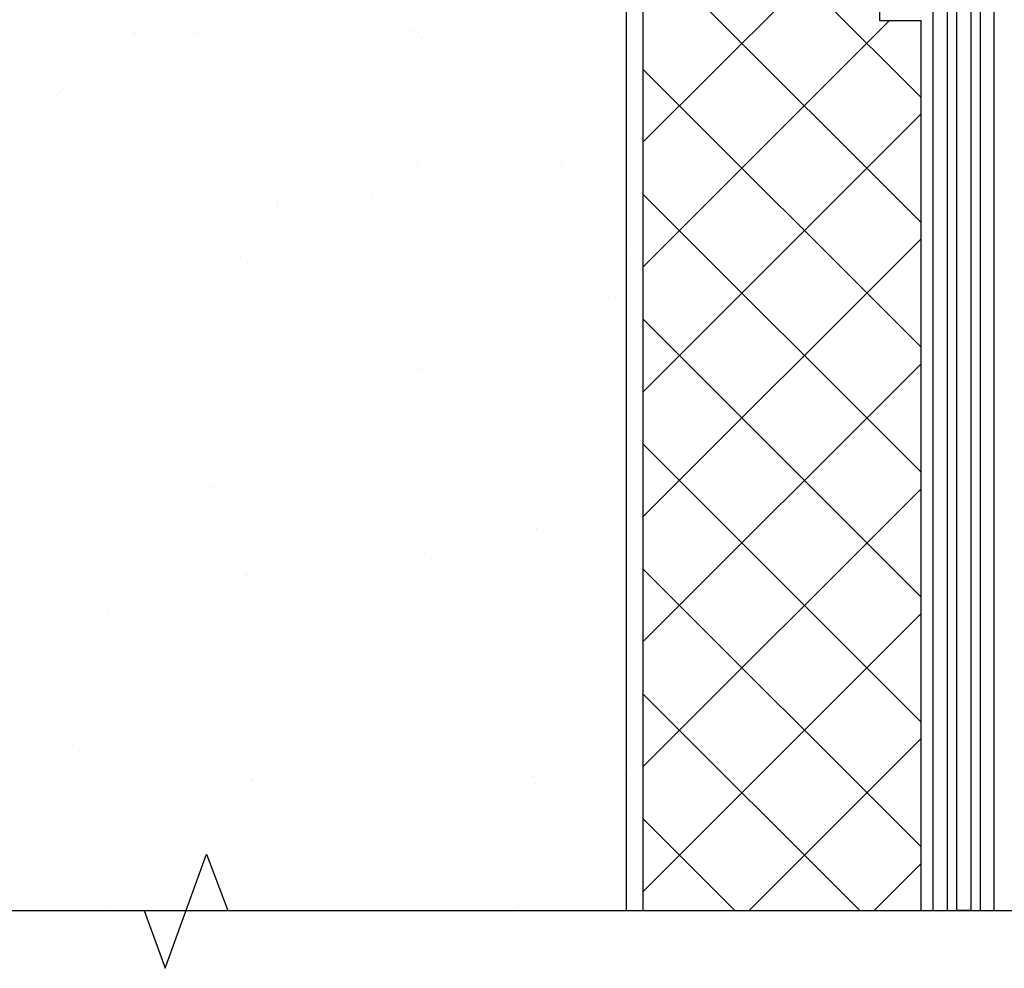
# Model space of a CAD drawing. Header units: millimetres. Extents: x 0 to 21000, y 0 to 29700.
# Tile 5 of 12: x 7620 to 11155, y 16159 to 19567. Entities that reach past the tile are written whole.
import ezdxf

# ---------------------------------------------------------------- set-up
doc = ezdxf.new("R2010")
doc.units = ezdxf.units.MM
doc.layers.add('Общий02', color=7, linetype='Continuous', lineweight=18)

msp = doc.modelspace()

# ---------------------------------------------------------------- linework, layer by layer
at = {"layer": 'Общий02', "color": 253, "linetype": 'Continuous', "lineweight": -3, "true_color": 0xa0a0a0, "transparency": 33554687}
for p, q in [((11119.1, 16366.9), (11119.1, 20887.9)), ((10924.3, 18983), (10924.3, 18983)), ((11093.7, 18314.2), (11093.7, 18314.2)), ((10924.3, 17717.3), (10924.3, 17717.3)), ((11093.7, 17044.2), (11093.7, 17044.2))]:
    msp.add_line(p, q, dxfattribs=at)
at = {"layer": 'Общий02', "color": 7, "linetype": 'Continuous', "lineweight": -3, "transparency": 33554687}
for p, q in [((9857.6, 20625.5), (9857.6, 16366.9)), ((10856.6, 19287.8), (9857.6, 20286.8)), ((9857.6, 19126.9), (10678.8, 19948.2)), ((10856.6, 18839.1), (9857.6, 19838.1)), ((8583.4, 19562.9), (8583.4, 19562.9)), ((9857.6, 18678.2), (10742.3, 19562.9)), ((7702.9, 19516.4), (7702.9, 19516.4)), ((7868, 19516.4), (7868, 19516.4)), ((8016.2, 19541.8), (8016.2, 19541.8)), ((8024.6, 19516.4), (8024.6, 19516.4)), ((8037.3, 19520.6), (8037.3, 19520.6)), ((8244.8, 19520.6), (8244.8, 19520.6)), ((8261.7, 19516.4), (8261.7, 19516.4)), ((8308.3, 19529.1), (8308.3, 19529.1)), ((8367.5, 19524.8), (8367.5, 19524.8)), ((8414.1, 19541.8), (8414.1, 19541.8)), ((8532.6, 19529.1), (8532.6, 19529.1)), ((8655.4, 19520.6), (8655.4, 19520.6)), ((8701.9, 19529.1), (8701.9, 19529.1)), ((9027.9, 19529.1), (9027.9, 19529.1)), ((9040.6, 19524.8), (9040.6, 19524.8)), ((9053.3, 19520.6), (9053.3, 19520.6)), ((9370.8, 19541.8), (9370.8, 19541.8)), ((9447, 19520.6), (9447, 19520.6)), ((9552.8, 19516.4), (9552.8, 19516.4)), ((9701, 19546), (9701, 19546)), ((7969.6, 19482.5), (7969.6, 19482.5)), ((8071.2, 19495.2), (8071.2, 19495.2)), ((9061.8, 19503.7), (9061.8, 19503.7)), ((7728.3, 19452.9), (7728.3, 19452.9)), ((7901.9, 19474), (7901.9, 19474)), ((7626.7, 19440.2), (7626.7, 19440.2)), ((7635.2, 19431.7), (7635.2, 19431.7)), ((7656.3, 19410.6), (7656.3, 19410.6)), ((8147.4, 19419), (8147.4, 19419)), ((8655.4, 19414.8), (8655.4, 19414.8)), ((8875.5, 19410.6), (8875.5, 19410.6)), ((9205.7, 19414.8), (9205.7, 19414.8)), ((9531.6, 19414.8), (9531.6, 19414.8)), ((7872.2, 19397.9), (7872.2, 19397.9)), ((8206.7, 19402.1), (8206.7, 19402.1)), ((8532.6, 19397.9), (8532.6, 19397.9)), ((8680.8, 19393.6), (8680.8, 19393.6)), ((9171.8, 19402.1), (9171.8, 19402.1)), ((9679.8, 19397.9), (9679.8, 19397.9)), ((9705.2, 19376.7), (9705.2, 19376.7)), ((9726.4, 19385.2), (9726.4, 19385.2)), ((9794.1, 19393.6), (9794.1, 19393.6)), ((10856.6, 18390.4), (9857.6, 19389.4)), ((7724.1, 19355.5), (7724.1, 19355.5)), ((8117.8, 19355.5), (8117.8, 19355.5)), ((8511.4, 19359.7), (8511.4, 19359.7)), ((8909.4, 19359.7), (8909.4, 19359.7)), ((9303, 19359.7), (9303, 19359.7)), ((9387.7, 19342.8), (9387.7, 19342.8)), ((9451.2, 19351.3), (9451.2, 19351.3)), ((9557, 19364), (9557, 19364)), ((9701, 19359.7), (9701, 19359.7)), ((7766.4, 19309), (7766.4, 19309)), ((7774.9, 19321.7), (7774.9, 19321.7)), ((8172.8, 19321.7), (8172.8, 19321.7)), ((8274.4, 19304.7), (8274.4, 19304.7)), ((8566.5, 19321.7), (8566.5, 19321.7)), ((8964.4, 19325.9), (8964.4, 19325.9)), ((9108.3, 19304.7), (9108.3, 19304.7)), ((9214.1, 19317.4), (9214.1, 19317.4)), ((9358.1, 19325.9), (9358.1, 19325.9)), ((9709.4, 19300.5), (9709.4, 19300.5)), ((9751.8, 19325.9), (9751.8, 19325.9)), ((7711.4, 19270.8), (7711.4, 19270.8)), ((8033.1, 19270.8), (8033.1, 19270.8)), ((8299.8, 19283.6), (8299.8, 19283.6)), ((8376, 19283.6), (8376, 19283.6)), ((8710.4, 19287.8), (8710.4, 19287.8)), ((8790.8, 19292), (8790.8, 19292)), ((8871.3, 19275.1), (8871.3, 19275.1)), ((9036.4, 19283.6), (9036.4, 19283.6)), ((9044.8, 19296.3), (9044.8, 19296.3)), ((9298.8, 19287.8), (9298.8, 19287.8)), ((9324.2, 19266.6), (9324.2, 19266.6)), ((9379.2, 19296.3), (9379.2, 19296.3)), ((8701.9, 19249.7), (8701.9, 19249.7)), ((8769.7, 19258.2), (8769.7, 19258.2)), ((7969.6, 19198.9), (7969.6, 19198.9)), ((8359, 19207.4), (8359, 19207.4)), ((8363.3, 19198.9), (8363.3, 19198.9)), ((8426.8, 19215.8), (8426.8, 19215.8)), ((8528.4, 19228.5), (8528.4, 19228.5)), ((8761.2, 19198.9), (8761.2, 19198.9)), ((9154.9, 19203.1), (9154.9, 19203.1)), ((9548.6, 19203.1), (9548.6, 19203.1)), ((9857.6, 18229.5), (10856.6, 19228.5)), ((7893.4, 19190.4), (7893.4, 19190.4)), ((7918.8, 19169.3), (7918.8, 19169.3)), ((8020.4, 19160.8), (8020.4, 19160.8)), ((8083.9, 19169.3), (8083.9, 19169.3)), ((8189.7, 19182), (8189.7, 19182)), ((8409.9, 19182), (8409.9, 19182)), ((8879.7, 19169.3), (8879.7, 19169.3)), ((8917.8, 19177.7), (8917.8, 19177.7)), ((9214.1, 19173.5), (9214.1, 19173.5)), ((9434.3, 19165), (9434.3, 19165)), ((9540.1, 19169.3), (9540.1, 19169.3)), ((7745.2, 19126.9), (7745.2, 19126.9)), ((7846.8, 19139.6), (7846.8, 19139.6)), ((7880.7, 19152.3), (7880.7, 19152.3)), ((8215.1, 19156.6), (8215.1, 19156.6)), ((8536.8, 19156.6), (8536.8, 19156.6)), ((8939, 19156.6), (8939, 19156.6)), ((7677.5, 19114.2), (7677.5, 19114.2)), ((8028.9, 19067.7), (8028.9, 19067.7)), ((8536.8, 19063.4), (8536.8, 19063.4)), ((9053.3, 19055), (9053.3, 19055)), ((9717.9, 19055), (9717.9, 19055)), ((7719.8, 19025.3), (7719.8, 19025.3)), ((7825.7, 19038), (7825.7, 19038)), ((8041.6, 19025.3), (8041.6, 19025.3)), ((8219.4, 19038), (8219.4, 19038)), ((8384.4, 19038), (8384.4, 19038)), ((8558, 19042.3), (8558, 19042.3)), ((8617.3, 19038), (8617.3, 19038)), ((8718.9, 19042.3), (8718.9, 19042.3)), ((9011, 19042.3), (9011, 19042.3)), ((9044.8, 19038), (9044.8, 19038)), ((9387.7, 19050.7), (9387.7, 19050.7)), ((9408.9, 19042.3), (9408.9, 19042.3)), ((9502, 19029.6), (9502, 19029.6)), ((9561.3, 19050.7), (9561.3, 19050.7)), ((9569.7, 19038), (9569.7, 19038)), ((9582.4, 19029.6), (9582.4, 19029.6)), ((9671.3, 19050.7), (9671.3, 19050.7)), ((7880.7, 19004.2), (7880.7, 19004.2)), ((8274.4, 19004.2), (8274.4, 19004.2)), ((8668.1, 19004.2), (8668.1, 19004.2)), ((9066, 19008.4), (9066, 19008.4)), ((9163.4, 18983), (9163.4, 18983)), ((9226.8, 18991.5), (9226.8, 18991.5)), ((9332.7, 19004.2), (9332.7, 19004.2)), ((9459.7, 19008.4), (9459.7, 19008.4)), ((7647.9, 18957.6), (7647.9, 18957.6)), ((8155.9, 18953.4), (8155.9, 18953.4)), ((8989.8, 18961.8), (8989.8, 18961.8)), ((8177, 18932.2), (8177, 18932.2)), ((8223.6, 18911), (8223.6, 18911)), ((8545.3, 18911), (8545.3, 18911)), ((8646.9, 18915.3), (8646.9, 18915.3)), ((8668.1, 18940.7), (8668.1, 18940.7)), ((8820.5, 18936.4), (8820.5, 18936.4)), ((8884, 18944.9), (8884, 18944.9)), ((8888.2, 18923.7), (8888.2, 18923.7)), ((9176.1, 18936.4), (9176.1, 18936.4)), ((9201.4, 18915.3), (9201.4, 18915.3)), ((9222.6, 18928), (9222.6, 18928)), ((9548.6, 18923.7), (9548.6, 18923.7)), ((9692.5, 18928), (9692.5, 18928)), ((10856.6, 17941.6), (9857.6, 18940.7)), ((7677.5, 18881.4), (7677.5, 18881.4)), ((7889.2, 18906.8), (7889.2, 18906.8)), ((8071.2, 18881.4), (8071.2, 18881.4)), ((8464.9, 18881.4), (8464.9, 18881.4)), ((8477.6, 18894.1), (8477.6, 18894.1)), ((8545.3, 18902.6), (8545.3, 18902.6)), ((8862.8, 18881.4), (8862.8, 18881.4)), ((9256.5, 18885.6), (9256.5, 18885.6)), ((9654.4, 18885.6), (9654.4, 18885.6)), ((7770.6, 18843.3), (7770.6, 18843.3)), ((8134.7, 18847.5), (8134.7, 18847.5)), ((8202.4, 18856), (8202.4, 18856)), ((8304, 18868.7), (8304, 18868.7)), ((7796, 18822.1), (7796, 18822.1)), ((7859.5, 18813.7), (7859.5, 18813.7)), ((7965.4, 18826.4), (7965.4, 18826.4)), ((8287.1, 18830.6), (8287.1, 18830.6)), ((8795.1, 18826.4), (8795.1, 18826.4)), ((8820.5, 18805.2), (8820.5, 18805.2)), ((9311.5, 18813.7), (9311.5, 18813.7)), ((9391.9, 18809.4), (9391.9, 18809.4)), ((9726.4, 18813.7), (9726.4, 18813.7)), ((7622.5, 18779.8), (7622.5, 18779.8)), ((7724.1, 18779.8), (7724.1, 18779.8)), ((7796, 18801), (7796, 18801)), ((8050, 18779.8), (8050, 18779.8)), ((8392.9, 18792.5), (8392.9, 18792.5)), ((8727.3, 18796.7), (8727.3, 18796.7)), ((9049.1, 18796.7), (9049.1, 18796.7)), ((9857.6, 17780.8), (10856.6, 18779.8)), ((9789.9, 18737.5), (9789.9, 18737.5)), ((7906.1, 18720.5), (7906.1, 18720.5)), ((7927.3, 18720.5), (7927.3, 18720.5)), ((8321, 18720.5), (8321, 18720.5)), ((8414.1, 18716.3), (8414.1, 18716.3)), ((8718.9, 18720.5), (8718.9, 18720.5)), ((8930.5, 18703.6), (8930.5, 18703.6)), ((9112.5, 18720.5), (9112.5, 18720.5)), ((9438.5, 18699.4), (9438.5, 18699.4)), ((9510.5, 18724.8), (9510.5, 18724.8)), ((9620.5, 18716.3), (9620.5, 18716.3)), ((9688.3, 18724.8), (9688.3, 18724.8)), ((7982.3, 18686.7), (7982.3, 18686.7)), ((8227.8, 18665.5), (8227.8, 18665.5)), ((8376, 18686.7), (8376, 18686.7)), ((8439.5, 18695.1), (8439.5, 18695.1)), ((8553.8, 18665.5), (8553.8, 18665.5)), ((8773.9, 18686.7), (8773.9, 18686.7)), ((8896.7, 18678.2), (8896.7, 18678.2)), ((9167.6, 18686.7), (9167.6, 18686.7)), ((9231.1, 18682.4), (9231.1, 18682.4)), ((9277.6, 18669.7), (9277.6, 18669.7)), ((9345.4, 18678.2), (9345.4, 18678.2)), ((9447, 18690.9), (9447, 18690.9)), ((9459.7, 18678.2), (9459.7, 18678.2)), ((9552.8, 18682.4), (9552.8, 18682.4)), ((9561.3, 18690.9), (9561.3, 18690.9)), ((7897.6, 18661.3), (7897.6, 18661.3)), ((9002.5, 18631.6), (9002.5, 18631.6)), ((9104.1, 18648.6), (9104.1, 18648.6)), ((8033.1, 18602), (8033.1, 18602)), ((8549.5, 18593.5), (8549.5, 18593.5)), ((8765.4, 18602), (8765.4, 18602)), ((8934.8, 18623.2), (8934.8, 18623.2)), ((7779.1, 18563.9), (7779.1, 18563.9)), ((8054.3, 18580.9), (8054.3, 18580.9)), ((8172.8, 18563.9), (8172.8, 18563.9)), ((8570.7, 18563.9), (8570.7, 18563.9)), ((8596.1, 18580.9), (8596.1, 18580.9)), ((8659.6, 18589.3), (8659.6, 18589.3)), ((8964.4, 18563.9), (8964.4, 18563.9)), ((9057.5, 18589.3), (9057.5, 18589.3)), ((9078.7, 18568.2), (9078.7, 18568.2)), ((9362.3, 18563.9), (9362.3, 18563.9)), ((9400.4, 18563.9), (9400.4, 18563.9)), ((9569.7, 18576.6), (9569.7, 18576.6)), ((9734.8, 18568.2), (9734.8, 18568.2)), ((9756, 18568.2), (9756, 18568.2)), ((7732.5, 18538.5), (7732.5, 18538.5)), ((8058.5, 18534.3), (8058.5, 18534.3)), ((8253.2, 18534.3), (8253.2, 18534.3)), ((8321, 18542.7), (8321, 18542.7)), ((8401.4, 18547), (8401.4, 18547)), ((8422.5, 18555.5), (8422.5, 18555.5)), ((8735.8, 18551.2), (8735.8, 18551.2)), ((9057.5, 18551.2), (9057.5, 18551.2)), ((7652.1, 18492), (7652.1, 18492)), ((7910.3, 18487.7), (7910.3, 18487.7)), ((7978.1, 18496.2), (7978.1, 18496.2)), ((8079.7, 18513.1), (8079.7, 18513.1)), ((10856.6, 17492.9), (9857.6, 18492)), ((7635.2, 18453.9), (7635.2, 18453.9)), ((7673.3, 18470.8), (7673.3, 18470.8)), ((7736.8, 18466.6), (7736.8, 18466.6)), ((8168.6, 18479.3), (8168.6, 18479.3)), ((8676.5, 18475), (8676.5, 18475)), ((8697.7, 18453.9), (8697.7, 18453.9)), ((9188.7, 18466.6), (9188.7, 18466.6)), ((9696.7, 18462.3), (9696.7, 18462.3)), ((7906.1, 18420), (7906.1, 18420)), ((8236.3, 18424.2), (8236.3, 18424.2)), ((8562.2, 18420), (8562.2, 18420)), ((8905.1, 18432.7), (8905.1, 18432.7)), ((9239.6, 18436.9), (9239.6, 18436.9)), ((9561.3, 18436.9), (9561.3, 18436.9)), ((9722.1, 18441.1), (9722.1, 18441.1)), ((7635.2, 18403.1), (7635.2, 18403.1)), ((8028.9, 18403.1), (8028.9, 18403.1)), ((8426.8, 18403.1), (8426.8, 18403.1)), ((8820.5, 18403.1), (8820.5, 18403.1)), ((9218.4, 18403.1), (9218.4, 18403.1)), ((9612.1, 18407.3), (9612.1, 18407.3)), ((9739.1, 18403.1), (9739.1, 18403.1)), ((7690.2, 18369.2), (7690.2, 18369.2)), ((7783.3, 18369.2), (7783.3, 18369.2)), ((8083.9, 18369.2), (8083.9, 18369.2)), ((8291.3, 18365), (8291.3, 18365)), ((8477.6, 18369.2), (8477.6, 18369.2)), ((8807.8, 18352.3), (8807.8, 18352.3)), ((8875.5, 18369.2), (8875.5, 18369.2)), ((9269.2, 18369.2), (9269.2, 18369.2)), ((9315.7, 18348), (9315.7, 18348)), ((9396.2, 18356.5), (9396.2, 18356.5)), ((9459.7, 18365), (9459.7, 18365)), ((9565.5, 18377.7), (9565.5, 18377.7)), ((9667.1, 18369.2), (9667.1, 18369.2)), ((8316.7, 18343.8), (8316.7, 18343.8)), ((9053.3, 18309.9), (9053.3, 18309.9)), ((9121, 18318.4), (9121, 18318.4)), ((9222.6, 18335.3), (9222.6, 18335.3)), ((9341.1, 18326.9), (9341.1, 18326.9)), ((9408.9, 18318.4), (9408.9, 18318.4)), ((9743.3, 18322.6), (9743.3, 18322.6)), ((9857.6, 17332.1), (10856.6, 18331.1)), ((7741, 18293), (7741, 18293)), ((8067, 18293), (8067, 18293)), ((8409.9, 18301.5), (8409.9, 18301.5)), ((8740, 18305.7), (8740, 18305.7)), ((8778.1, 18276.1), (8778.1, 18276.1)), ((8879.7, 18288.8), (8879.7, 18288.8)), ((9066, 18305.7), (9066, 18305.7)), ((7880.7, 18246.4), (7880.7, 18246.4)), ((7910.3, 18254.9), (7910.3, 18254.9)), ((8274.4, 18246.4), (8274.4, 18246.4)), ((8426.8, 18242.2), (8426.8, 18242.2)), ((8541.1, 18242.2), (8541.1, 18242.2)), ((8672.3, 18246.4), (8672.3, 18246.4)), ((8710.4, 18267.6), (8710.4, 18267.6)), ((9066, 18246.4), (9066, 18246.4)), ((9463.9, 18246.4), (9463.9, 18246.4)), ((7935.7, 18233.7), (7935.7, 18233.7)), ((8371.7, 18221), (8371.7, 18221)), ((8435.2, 18229.5), (8435.2, 18229.5)), ((8934.8, 18238), (8934.8, 18238)), ((8960.2, 18216.8), (8960.2, 18216.8)), ((9451.2, 18225.3), (9451.2, 18225.3)), ((7914.6, 18174.5), (7914.6, 18174.5)), ((8028.9, 18174.5), (8028.9, 18174.5)), ((8092.4, 18182.9), (8092.4, 18182.9)), ((8198.2, 18199.9), (8198.2, 18199.9)), ((8244.8, 18178.7), (8244.8, 18178.7)), ((8570.7, 18174.5), (8570.7, 18174.5)), ((8913.6, 18187.2), (8913.6, 18187.2)), ((9248, 18191.4), (9248, 18191.4)), ((9569.7, 18191.4), (9569.7, 18191.4)), ((7753.7, 18140.6), (7753.7, 18140.6)), ((7855.3, 18153.3), (7855.3, 18153.3)), ((7686, 18132.1), (7686, 18132.1)), ((8045.8, 18132.1), (8045.8, 18132.1)), ((8553.8, 18127.9), (8553.8, 18127.9)), ((8574.9, 18106.7), (8574.9, 18106.7)), ((9070.2, 18115.2), (9070.2, 18115.2)), ((9578.2, 18111), (9578.2, 18111)), ((7736.8, 18085.6), (7736.8, 18085.6)), ((8134.7, 18085.6), (8134.7, 18085.6)), ((8528.4, 18085.6), (8528.4, 18085.6)), ((8748.5, 18064.4), (8748.5, 18064.4)), ((8922.1, 18085.6), (8922.1, 18085.6)), ((9320, 18085.6), (9320, 18085.6)), ((9417.3, 18072.9), (9417.3, 18072.9)), ((9599.4, 18089.8), (9599.4, 18089.8)), ((9684, 18064.4), (9684, 18064.4)), ((9713.7, 18085.6), (9713.7, 18085.6)), ((9751.8, 18077.1), (9751.8, 18077.1)), ((7749.5, 18047.5), (7749.5, 18047.5)), ((7791.8, 18051.7), (7791.8, 18051.7)), ((8075.4, 18047.5), (8075.4, 18047.5)), ((8185.5, 18051.7), (8185.5, 18051.7)), ((8418.3, 18060.2), (8418.3, 18060.2)), ((8583.4, 18051.7), (8583.4, 18051.7)), ((8977.1, 18051.7), (8977.1, 18051.7)), ((9074.5, 18060.2), (9074.5, 18060.2)), ((9370.8, 18051.7), (9370.8, 18051.7)), ((9514.7, 18043.2), (9514.7, 18043.2)), ((9578.2, 18051.7), (9578.2, 18051.7)), ((9768.7, 18051.7), (9768.7, 18051.7)), ((10856.6, 17044.2), (9857.6, 18043.2)), ((7664.8, 18017.8), (7664.8, 18017.8)), ((8172.8, 18013.6), (8172.8, 18013.6)), ((8194, 17992.4), (8194, 17992.4)), ((8685, 18005.1), (8685, 18005.1)), ((9171.8, 17996.7), (9171.8, 17996.7)), ((9193, 18000.9), (9193, 18000.9)), ((9235.3, 18005.1), (9235.3, 18005.1)), ((9341.1, 18022.1), (9341.1, 18022.1)), ((8896.7, 17962.8), (8896.7, 17962.8)), ((8998.3, 17975.5), (8998.3, 17975.5)), ((9218.4, 17979.7), (9218.4, 17979.7)), ((9709.4, 17988.2), (9709.4, 17988.2)), ((7923, 17928.9), (7923, 17928.9)), ((7982.3, 17928.9), (7982.3, 17928.9)), ((8253.2, 17933.2), (8253.2, 17933.2)), ((8380.2, 17928.9), (8380.2, 17928.9)), ((8579.2, 17933.2), (8579.2, 17933.2)), ((8655.4, 17928.9), (8655.4, 17928.9)), ((8773.9, 17928.9), (8773.9, 17928.9)), ((8828.9, 17954.3), (8828.9, 17954.3)), ((8922.1, 17945.9), (8922.1, 17945.9)), ((9171.8, 17928.9), (9171.8, 17928.9)), ((9252.3, 17950.1), (9252.3, 17950.1)), ((9565.5, 17928.9), (9565.5, 17928.9)), ((9578.2, 17945.9), (9578.2, 17945.9)), ((7787.6, 17903.5), (7787.6, 17903.5)), ((8304, 17890.8), (8304, 17890.8)), ((8316.7, 17886.6), (8316.7, 17886.6)), ((8486, 17907.8), (8486, 17907.8)), ((8553.8, 17916.2), (8553.8, 17916.2)), ((8812, 17886.6), (8812, 17886.6)), ((7813, 17882.4), (7813, 17882.4)), ((8147.4, 17861.2), (8147.4, 17861.2)), ((8210.9, 17869.7), (8210.9, 17869.7)), ((8837.4, 17865.4), (8837.4, 17865.4)), ((9328.4, 17878.1), (9328.4, 17878.1)), ((9857.6, 16883.3), (10856.6, 17882.4)), ((7804.5, 17818.9), (7804.5, 17818.9)), ((7868, 17827.3), (7868, 17827.3)), ((7973.8, 17840), (7973.8, 17840)), ((8757, 17818.9), (8757, 17818.9)), ((9425.8, 17827.3), (9425.8, 17827.3)), ((9756, 17831.6), (9756, 17831.6)), ((7630.9, 17793.5), (7630.9, 17793.5)), ((7757.9, 17801.9), (7757.9, 17801.9)), ((7923, 17780.8), (7923, 17780.8)), ((8083.9, 17801.9), (8083.9, 17801.9)), ((8426.8, 17814.6), (8426.8, 17814.6)), ((9082.9, 17814.6), (9082.9, 17814.6)), ((7838.4, 17763.8), (7838.4, 17763.8)), ((8236.3, 17768.1), (8236.3, 17768.1)), ((8431, 17776.5), (8431, 17776.5)), ((8456.4, 17755.4), (8456.4, 17755.4)), ((8630, 17768.1), (8630, 17768.1)), ((8947.5, 17763.8), (8947.5, 17763.8)), ((9027.9, 17768.1), (9027.9, 17768.1)), ((9421.6, 17768.1), (9421.6, 17768.1)), ((9455.4, 17759.6), (9455.4, 17759.6)), ((7893.4, 17730), (7893.4, 17730)), ((8287.1, 17734.2), (8287.1, 17734.2)), ((8685, 17734.2), (8685, 17734.2)), ((9078.7, 17734.2), (9078.7, 17734.2)), ((9476.6, 17734.2), (9476.6, 17734.2)), ((9480.8, 17738.5), (9480.8, 17738.5)), ((9629, 17730), (9629, 17730)), ((9696.7, 17738.5), (9696.7, 17738.5)), ((7931.5, 17683.4), (7931.5, 17683.4)), ((8261.7, 17687.6), (8261.7, 17687.6)), ((8587.6, 17687.6), (8587.6, 17687.6)), ((8930.5, 17700.3), (8930.5, 17700.3)), ((9260.7, 17704.6), (9260.7, 17704.6)), ((9286.1, 17683.4), (9286.1, 17683.4)), ((9353.8, 17691.9), (9353.8, 17691.9)), ((9455.4, 17708.8), (9455.4, 17708.8)), ((9586.7, 17700.3), (9586.7, 17700.3)), ((8050, 17666.5), (8050, 17666.5)), ((8075.4, 17645.3), (8075.4, 17645.3)), ((8566.5, 17653.8), (8566.5, 17653.8)), ((8947.5, 17641.1), (8947.5, 17641.1)), ((9011, 17649.6), (9011, 17649.6)), ((9074.5, 17649.6), (9074.5, 17649.6)), ((9116.8, 17662.3), (9116.8, 17662.3)), ((7690.2, 17607.2), (7690.2, 17607.2)), ((8088.1, 17607.2), (8088.1, 17607.2)), ((8481.8, 17611.5), (8481.8, 17611.5)), ((8672.3, 17603), (8672.3, 17603)), ((8773.9, 17615.7), (8773.9, 17615.7)), ((8875.5, 17611.5), (8875.5, 17611.5)), ((9095.6, 17628.4), (9095.6, 17628.4)), ((9273.4, 17611.5), (9273.4, 17611.5)), ((9590.9, 17636.9), (9590.9, 17636.9)), ((9667.1, 17611.5), (9667.1, 17611.5)), ((8431, 17573.4), (8431, 17573.4)), ((8435.2, 17569.1), (8435.2, 17569.1)), ((8604.6, 17594.5), (8604.6, 17594.5)), ((8765.4, 17573.4), (8765.4, 17573.4)), ((9091.4, 17573.4), (9091.4, 17573.4)), ((9434.3, 17586.1), (9434.3, 17586.1)), ((9764.5, 17590.3), (9764.5, 17590.3)), ((10856.6, 16595.5), (9857.6, 17594.5)), ((7669, 17552.2), (7669, 17552.2)), ((7766.4, 17560.7), (7766.4, 17560.7)), ((8092.4, 17556.4), (8092.4, 17556.4)), ((8185.5, 17543.7), (8185.5, 17543.7)), ((8261.7, 17548), (8261.7, 17548)), ((8329.4, 17556.4), (8329.4, 17556.4)), ((8693.5, 17539.5), (8693.5, 17539.5)), ((7690.2, 17531), (7690.2, 17531)), ((7918.8, 17505.6), (7918.8, 17505.6)), ((7986.5, 17514.1), (7986.5, 17514.1)), ((8088.1, 17526.8), (8088.1, 17526.8)), ((8714.6, 17518.3), (8714.6, 17518.3)), ((9205.7, 17526.8), (9205.7, 17526.8)), ((9713.7, 17522.6), (9713.7, 17522.6)), ((9739.1, 17501.4), (9739.1, 17501.4)), ((7643.6, 17467.5), (7643.6, 17467.5)), ((7749.5, 17480.2), (7749.5, 17480.2)), ((7800.3, 17429.4), (7800.3, 17429.4)), ((7935.7, 17437.9), (7935.7, 17437.9)), ((7944.2, 17446.4), (7944.2, 17446.4)), ((8270.1, 17442.1), (8270.1, 17442.1)), ((8337.9, 17450.6), (8337.9, 17450.6)), ((8596.1, 17442.1), (8596.1, 17442.1)), ((8731.6, 17450.6), (8731.6, 17450.6)), ((8939, 17454.8), (8939, 17454.8)), ((9129.5, 17450.6), (9129.5, 17450.6)), ((9269.2, 17459.1), (9269.2, 17459.1)), ((9523.2, 17450.6), (9523.2, 17450.6)), ((9595.1, 17459.1), (9595.1, 17459.1)), ((9857.6, 16434.6), (10856.6, 17433.7)), ((7995, 17412.5), (7995, 17412.5)), ((8308.3, 17425.2), (8308.3, 17425.2)), ((8333.7, 17404), (8333.7, 17404)), ((8392.9, 17412.5), (8392.9, 17412.5)), ((8786.6, 17416.7), (8786.6, 17416.7)), ((8824.7, 17416.7), (8824.7, 17416.7)), ((9180.3, 17416.7), (9180.3, 17416.7)), ((9332.7, 17412.5), (9332.7, 17412.5)), ((9358.1, 17391.3), (9358.1, 17391.3)), ((9574, 17391.3), (9574, 17391.3)), ((9578.2, 17416.7), (9578.2, 17416.7)), ((9747.5, 17416.7), (9747.5, 17416.7)), ((9404.6, 17370.2), (9404.6, 17370.2)), ((9472.4, 17378.6), (9472.4, 17378.6)), ((8439.5, 17323.6), (8439.5, 17323.6)), ((8773.9, 17327.8), (8773.9, 17327.8)), ((9061.8, 17327.8), (9061.8, 17327.8)), ((9099.8, 17327.8), (9099.8, 17327.8)), ((9129.5, 17336.3), (9129.5, 17336.3)), ((9231.1, 17349), (9231.1, 17349)), ((9442.7, 17340.5), (9442.7, 17340.5)), ((9772.9, 17344.8), (9772.9, 17344.8)), ((7774.9, 17315.1), (7774.9, 17315.1)), ((7791.8, 17289.7), (7791.8, 17289.7)), ((7927.3, 17315.1), (7927.3, 17315.1)), ((7952.7, 17294), (7952.7, 17294)), ((8096.6, 17310.9), (8096.6, 17310.9)), ((8189.7, 17289.7), (8189.7, 17289.7)), ((8443.7, 17302.4), (8443.7, 17302.4)), ((8583.4, 17289.7), (8583.4, 17289.7)), ((8786.6, 17289.7), (8786.6, 17289.7)), ((8892.4, 17302.4), (8892.4, 17302.4)), ((8951.7, 17298.2), (8951.7, 17298.2)), ((8981.3, 17294), (8981.3, 17294)), ((9375, 17294), (9375, 17294)), ((9468.1, 17289.7), (9468.1, 17289.7)), ((9768.7, 17294), (9768.7, 17294)), ((8549.5, 17260.1), (8549.5, 17260.1)), ((8723.1, 17281.3), (8723.1, 17281.3)), ((8977.1, 17277), (8977.1, 17277)), ((8380.2, 17234.7), (8380.2, 17234.7)), ((8443.7, 17243.2), (8443.7, 17243.2)), ((7944.2, 17196.6), (7944.2, 17196.6)), ((8037.3, 17192.4), (8037.3, 17192.4)), ((8062.7, 17192.4), (8062.7, 17192.4)), ((8105.1, 17200.8), (8105.1, 17200.8)), ((8206.7, 17213.5), (8206.7, 17213.5)), ((8278.6, 17200.8), (8278.6, 17200.8)), ((8570.7, 17188.1), (8570.7, 17188.1)), ((8604.6, 17196.6), (8604.6, 17196.6)), ((8947.5, 17209.3), (8947.5, 17209.3)), ((9277.6, 17213.5), (9277.6, 17213.5)), ((9603.6, 17213.5), (9603.6, 17213.5)), ((7694.4, 17145.8), (7694.4, 17145.8)), ((7762.2, 17154.3), (7762.2, 17154.3)), ((7863.8, 17167), (7863.8, 17167)), ((8591.9, 17167), (8591.9, 17167)), ((9087.2, 17175.4), (9087.2, 17175.4)), ((9595.1, 17171.2), (9595.1, 17171.2)), ((9616.3, 17150), (9616.3, 17150)), ((10636.5, 16366.9), (9857.6, 17145.8)), ((7647.9, 17128.9), (7647.9, 17128.9)), ((8045.8, 17128.9), (8045.8, 17128.9)), ((8439.5, 17128.9), (8439.5, 17128.9)), ((8837.4, 17133.1), (8837.4, 17133.1)), ((9231.1, 17133.1), (9231.1, 17133.1)), ((9624.8, 17133.1), (9624.8, 17133.1)), ((7681.7, 17082.3), (7681.7, 17082.3)), ((7702.9, 17095), (7702.9, 17095)), ((8096.6, 17095), (8096.6, 17095)), ((8189.7, 17078.1), (8189.7, 17078.1)), ((8447.9, 17078.1), (8447.9, 17078.1)), ((8494.5, 17095), (8494.5, 17095)), ((8782.4, 17082.3), (8782.4, 17082.3)), ((8888.2, 17099.2), (8888.2, 17099.2)), ((9108.3, 17082.3), (9108.3, 17082.3)), ((9286.1, 17099.2), (9286.1, 17099.2)), ((9451.2, 17095), (9451.2, 17095)), ((9679.8, 17099.2), (9679.8, 17099.2)), ((9692.5, 17078.1), (9692.5, 17078.1)), ((9781.4, 17099.2), (9781.4, 17099.2)), ((7783.3, 17069.6), (7783.3, 17069.6)), ((8105.1, 17069.6), (8105.1, 17069.6)), ((8210.9, 17056.9), (8210.9, 17056.9)), ((8706.2, 17065.4), (8706.2, 17065.4)), ((9214.1, 17061.1), (9214.1, 17061.1)), ((9235.3, 17040), (9235.3, 17040)), ((9523.2, 17056.9), (9523.2, 17056.9)), ((9586.7, 17065.4), (9586.7, 17065.4)), ((9726.4, 17048.4), (9726.4, 17048.4)), ((9180.3, 17014.6), (9180.3, 17014.6)), ((9248, 17023), (9248, 17023)), ((9349.6, 17035.7), (9349.6, 17035.7)), ((7897.6, 16972.2), (7897.6, 16972.2)), ((8291.3, 16972.2), (8291.3, 16972.2)), ((8685, 16972.2), (8685, 16972.2)), ((8837.4, 16968), (8837.4, 16968)), ((8905.1, 16976.5), (8905.1, 16976.5)), ((9006.7, 16989.2), (9006.7, 16989.2)), ((9082.9, 16976.5), (9082.9, 16976.5)), ((9286.1, 16968), (9286.1, 16968)), ((9476.6, 16976.5), (9476.6, 16976.5)), ((9612.1, 16968), (9612.1, 16968)), ((10238.6, 16366.9), (10856.6, 16984.9)), ((7808.7, 16963.8), (7808.7, 16963.8)), ((7829.9, 16942.6), (7829.9, 16942.6)), ((7952.7, 16951.1), (7952.7, 16951.1)), ((8287.1, 16955.3), (8287.1, 16955.3)), ((8321, 16955.3), (8321, 16955.3)), ((8608.8, 16951.1), (8608.8, 16951.1)), ((8663.8, 16946.8), (8663.8, 16946.8)), ((8828.9, 16951.1), (8828.9, 16951.1)), ((8951.7, 16963.8), (8951.7, 16963.8)), ((9345.4, 16938.4), (9345.4, 16938.4)), ((8325.2, 16900.3), (8325.2, 16900.3)), ((8494.5, 16921.5), (8494.5, 16921.5)), ((8562.2, 16929.9), (8562.2, 16929.9)), ((8854.3, 16929.9), (8854.3, 16929.9)), ((8155.9, 16879.1), (8155.9, 16879.1)), ((8219.4, 16887.6), (8219.4, 16887.6)), ((7813, 16832.6), (7813, 16832.6)), ((7880.7, 16841), (7880.7, 16841)), ((7940, 16841), (7940, 16841)), ((7982.3, 16853.7), (7982.3, 16853.7)), ((8447.9, 16836.8), (8447.9, 16836.8)), ((8456.4, 16836.8), (8456.4, 16836.8)), ((8790.8, 16841), (8790.8, 16841)), ((8964.4, 16828.3), (8964.4, 16828.3)), ((9116.8, 16836.8), (9116.8, 16836.8)), ((9459.7, 16849.5), (9459.7, 16849.5)), ((9789.9, 16853.7), (9789.9, 16853.7)), ((7639.4, 16811.4), (7639.4, 16811.4)), ((7753.7, 16811.4), (7753.7, 16811.4)), ((7791.8, 16824.1), (7791.8, 16824.1)), ((8113.5, 16824.1), (8113.5, 16824.1)), ((8147.4, 16811.4), (8147.4, 16811.4)), ((8473.3, 16815.6), (8473.3, 16815.6)), ((8541.1, 16811.4), (8541.1, 16811.4)), ((8939, 16811.4), (8939, 16811.4)), ((9332.7, 16815.6), (9332.7, 16815.6)), ((9472.4, 16824.1), (9472.4, 16824.1)), ((9497.8, 16802.9), (9497.8, 16802.9)), ((9730.6, 16815.6), (9730.6, 16815.6)), ((7804.5, 16777.5), (7804.5, 16777.5)), ((8202.4, 16777.5), (8202.4, 16777.5)), ((8596.1, 16777.5), (8596.1, 16777.5)), ((8989.8, 16777.5), (8989.8, 16777.5)), ((9387.7, 16781.8), (9387.7, 16781.8)), ((9781.4, 16781.8), (9781.4, 16781.8)), ((8067, 16726.7), (8067, 16726.7)), ((8960.2, 16722.5), (8960.2, 16722.5)), ((9294.6, 16726.7), (9294.6, 16726.7)), ((9468.1, 16722.5), (9468.1, 16722.5)), ((9620.5, 16722.5), (9620.5, 16722.5)), ((9637.5, 16743.7), (9637.5, 16743.7)), ((9705.2, 16752.1), (9705.2, 16752.1)), ((7961.1, 16705.6), (7961.1, 16705.6)), ((8092.4, 16705.6), (8092.4, 16705.6)), ((8295.6, 16709.8), (8295.6, 16709.8)), ((8583.4, 16714), (8583.4, 16714)), ((8617.3, 16709.8), (8617.3, 16709.8)), ((9091.4, 16709.8), (9091.4, 16709.8)), ((9112.5, 16688.6), (9112.5, 16688.6)), ((9298.8, 16701.3), (9298.8, 16701.3)), ((9362.3, 16709.8), (9362.3, 16709.8)), ((9607.8, 16701.3), (9607.8, 16701.3)), ((10187.8, 16366.9), (9857.6, 16697.1)), ((7999.2, 16654.8), (7999.2, 16654.8)), ((8392.9, 16654.8), (8392.9, 16654.8)), ((8790.8, 16654.8), (8790.8, 16654.8)), ((8955.9, 16654.8), (8955.9, 16654.8)), ((9023.7, 16663.2), (9023.7, 16663.2)), ((9125.3, 16675.9), (9125.3, 16675.9)), ((9184.5, 16654.8), (9184.5, 16654.8)), ((9578.2, 16659), (9578.2, 16659)), ((7686, 16616.7), (7686, 16616.7)), ((8680.8, 16616.7), (8680.8, 16616.7)), ((8782.4, 16633.6), (8782.4, 16633.6)), ((7707.1, 16595.5), (7707.1, 16595.5)), ((7796, 16578.6), (7796, 16578.6)), ((8122, 16578.6), (8122, 16578.6)), ((8202.4, 16604), (8202.4, 16604)), ((8439.5, 16587), (8439.5, 16587)), ((8464.9, 16591.3), (8464.9, 16591.3)), ((8613, 16608.2), (8613, 16608.2)), ((8710.4, 16599.7), (8710.4, 16599.7)), ((8731.6, 16578.6), (8731.6, 16578.6)), ((8799.3, 16595.5), (8799.3, 16595.5)), ((9121, 16591.3), (9121, 16591.3)), ((9226.8, 16587), (9226.8, 16587)), ((9463.9, 16604), (9463.9, 16604)), ((9734.8, 16582.8), (9734.8, 16582.8)), ((9798.3, 16608.2), (9798.3, 16608.2)), ((8270.1, 16565.9), (8270.1, 16565.9)), ((8337.9, 16574.3), (8337.9, 16574.3)), ((9756, 16561.6), (9756, 16561.6)), ((7931.5, 16519.3), (7931.5, 16519.3)), ((7995, 16527.8), (7995, 16527.8)), ((8100.8, 16540.5), (8100.8, 16540.5)), ((10687.3, 16366.9), (10856.6, 16536.2)), ((7656.3, 16481.2), (7656.3, 16481.2)), ((7757.9, 16498.1), (7757.9, 16498.1)), ((7821.4, 16493.9), (7821.4, 16493.9)), ((7855.3, 16493.9), (7855.3, 16493.9)), ((8249, 16493.9), (8249, 16493.9)), ((8329.4, 16489.7), (8329.4, 16489.7)), ((8646.9, 16493.9), (8646.9, 16493.9)), ((8841.6, 16477), (8841.6, 16477)), ((8968.6, 16477), (8968.6, 16477)), ((9040.6, 16493.9), (9040.6, 16493.9)), ((9303, 16481.2), (9303, 16481.2)), ((9349.6, 16472.7), (9349.6, 16472.7)), ((9434.3, 16498.1), (9434.3, 16498.1)), ((9624.8, 16477), (9624.8, 16477)), ((7626.7, 16447.3), (7626.7, 16447.3)), ((7906.1, 16460), (7906.1, 16460)), ((7969.6, 16460), (7969.6, 16460)), ((8350.6, 16468.5), (8350.6, 16468.5)), ((8625.7, 16464.3), (8625.7, 16464.3)), ((8697.7, 16460), (8697.7, 16460)), ((9095.6, 16460), (9095.6, 16460)), ((9375, 16451.6), (9375, 16451.6)), ((9489.3, 16460), (9489.3, 16460)), ((9582.4, 16409.2), (9582.4, 16409.2)), ((9756, 16430.4), (9756, 16430.4)), ((7944.2, 16375.4), (7944.2, 16375.4)), ((8460.6, 16366.9), (8460.6, 16366.9)), ((9413.1, 16388.1), (9413.1, 16388.1)), ((9480.8, 16396.5), (9480.8, 16396.5))]:
    msp.add_line(p, q, dxfattribs=at)
at = {"layer": 'Общий02', "color": 171, "linetype": 'Continuous', "lineweight": -3, "true_color": 0x7070ff, "transparency": 33554687}
for p, q in [((11009, 19232.8), (11009, 19232.8)), ((11009, 17962.8), (11009, 17962.8))]:
    msp.add_line(p, q, dxfattribs=at)
at = {"layer": 'Общий02', "color": 7, "linetype": 'Continuous', "lineweight": -3, "transparency": 33554687}
for points in [[(9798.3, 16366.9), (9798.3, 20663.6), (7884.9, 20663.6), (7639.4, 20909.1), (5844.5, 20909.1), (5844.5, 21070), (5027.5, 21070), (5027.5, 22149.4), (5844.5, 22149.4), (5844.5, 22310.3), (7639.4, 22310.3), (7884.9, 22551.6), (9798.3, 22551.6), (9798.3, 26852.5), (5027.5, 26852.5), (5027.5, 16366.9), (9798.3, 16366.9)], [(10856.6, 16366.9), (10856.6, 19562.9), (10708.5, 19562.9), (10708.5, 19922.8), (10678.8, 19952.4), (10678.8, 20494.2), (10619.6, 20494.2), (10530.7, 20583.1), (10221.6, 20583.1), (10111.6, 20625.5), (9857.6, 20625.5)], [(4828.6, 16366.9), (8067, 16366.9), (8143.2, 16159.5), (8291.3, 16570.1), (8367.5, 16366.9), (11258.8, 16366.9), (11335, 16159.5), (11483.1, 16570.1), (11559.3, 16366.9), (14797.7, 16366.9)]]:
    msp.add_lwpolyline(points, dxfattribs=at)
at = {"layer": 'Общий02', "color": 171, "linetype": 'Continuous', "lineweight": -3, "true_color": 0x7070ff, "transparency": 33554687}
for points in [[(10759.3, 20887.9), (11034.4, 20887.9), (11034.4, 16366.9), (10983.6, 16366.9)], [(10759.3, 20837.1), (10983.6, 20837.1), (10983.6, 16366.9)]]:
    msp.add_lwpolyline(points, dxfattribs=at)
at = {"layer": 'Общий02', "color": 253, "linetype": 'Continuous', "lineweight": -3, "true_color": 0xa0a0a0, "transparency": 33554687}
for points in [[(11119.1, 20887.9), (11068.3, 20887.9), (11068.3, 16366.9), (11119.1, 16366.9)], [(9734.8, 20714.4), (10128.5, 20714.4), (10238.6, 20672), (10568.8, 20672), (10657.7, 20583.1), (10767.7, 20583.1), (10767.7, 19990.5), (10797.4, 19960.9), (10797.4, 19651.8), (10949.7, 19651.8), (10949.7, 16366.9)], [(9734.8, 20663.6), (10120.1, 20663.6), (10230.1, 20625.5), (10547.6, 20625.5), (10636.5, 20532.3), (10716.9, 20532.3), (10716.9, 19969.3), (10746.6, 19939.7), (10746.6, 19605.3), (10899, 19605.3), (10899, 16366.9)]]:
    msp.add_lwpolyline(points, dxfattribs=at)

doc.saveas('drawing.dxf')
